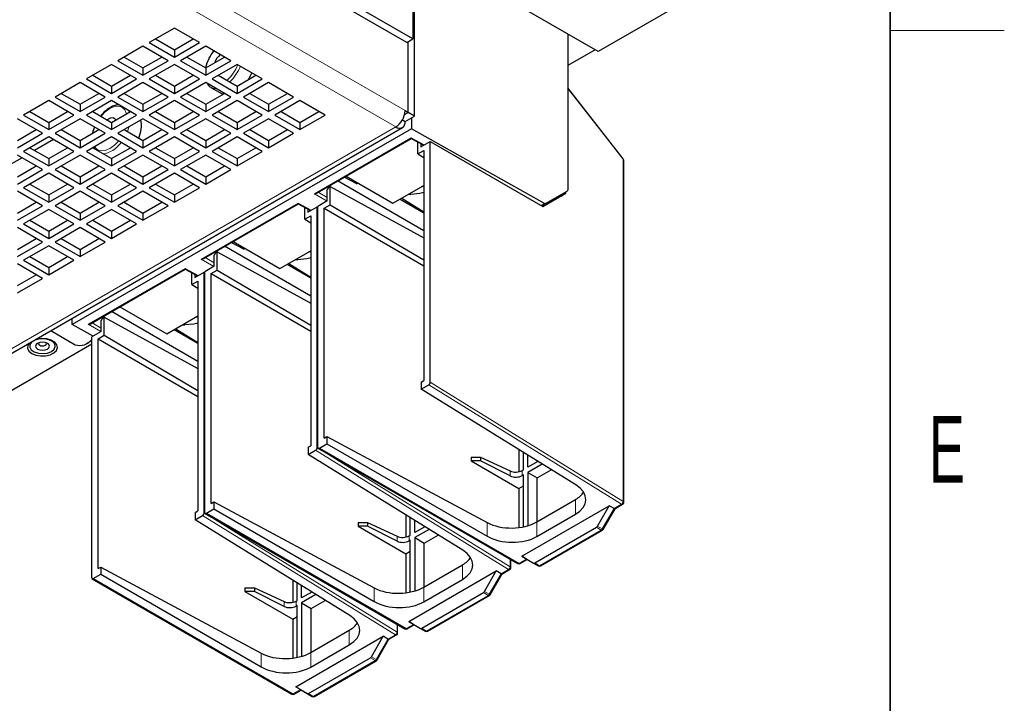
# Model space of a CAD drawing. Header units: millimetres. Extents: x 5 to 418, y 2 to 292.
# Tile 22 of 25: x 362 to 414, y 67 to 103. Entities that reach past the tile are written whole.
import ezdxf

# ---------------------------------------------------------------- set-up
doc = ezdxf.new("R2010")
doc.units = ezdxf.units.MM
doc.layers.add('SLD-0', color=7, linetype='Continuous')
doc.styles.add('SLDTEXTSTYLE0', font='TXT', dxfattribs={"width": 0.605})

msp = doc.modelspace()

# ---------------------------------------------------------------- linework, layer by layer
at = {"color": 7, "linetype": 'Continuous', "lineweight": 25}
for p, q in [((382.5978, 101.6133), (365.7692, 111.3282)), ((382.9278, 101.8038), (366.0992, 111.5187)), ((382.9278, 106.948), (382.9278, 101.8038)), ((392.6623, 101.1379), (382.9278, 106.7575)), ((383.0103, 97.7551), (383.0103, 106.7099)), ((400.4169, 105.6145), (392.6623, 101.1379)), ((370.3885, 102.3746), (369.0685, 101.6126)), ((371.7084, 101.6126), (370.3885, 102.3746)), ((391.0589, 102.0635), (391.0589, 93.8688)), ((368.7386, 101.4221), (367.4186, 100.6601)), ((370.0585, 100.6601), (368.7386, 101.4221)), ((369.0685, 101.6126), (370.3885, 100.8506)), ((369.3986, 101.8031), (370.3885, 101.2316)), ((370.3885, 101.2316), (371.3784, 101.8031)), ((370.3885, 100.8506), (371.7084, 101.6126)), ((372.0384, 101.4221), (370.7185, 100.6601)), ((373.3583, 100.6601), (372.0384, 101.4221)), ((382.5978, 101.6133), (382.9278, 101.8038)), ((382.677, 97.9475), (382.677, 101.659)), ((382.6803, 97.9456), (382.6803, 101.6609)), ((370.3885, 101.2316), (370.3885, 100.8506)), ((392.4973, 101.2332), (391.0589, 100.4028)), ((367.0886, 100.4696), (365.7687, 99.7076)), ((368.4086, 99.7076), (367.0886, 100.4696)), ((367.4186, 100.6601), (368.7386, 99.8981)), ((367.7487, 100.8506), (368.7386, 100.2792)), ((368.7386, 100.2792), (369.7285, 100.8506)), ((368.7386, 99.8981), (370.0585, 100.6601)), ((370.3885, 100.4696), (369.0685, 99.7076)), ((371.7084, 99.7076), (370.3885, 100.4696)), ((370.7185, 100.6601), (372.0384, 99.8981)), ((371.0485, 100.8506), (372.0384, 100.2792)), ((372.0384, 100.2792), (373.0283, 100.8506)), ((372.0384, 99.8981), (373.3583, 100.6601)), ((373.6883, 100.4696), (372.3684, 99.7076)), ((375.0082, 99.7076), (373.6883, 100.4696)), ((366.0987, 99.8981), (367.0886, 99.3267)), ((367.0886, 99.3267), (368.0785, 99.8981)), ((368.7386, 100.2792), (368.7386, 99.8981)), ((369.3986, 99.8981), (370.3885, 99.3267)), ((370.3885, 99.3267), (371.3784, 99.8981)), ((372.0384, 100.2792), (372.0384, 99.8981)), ((372.6984, 99.8981), (373.6883, 99.3267)), ((373.6883, 99.3267), (374.6782, 99.8981)), ((365.4387, 99.5171), (364.1188, 98.7551)), ((366.7587, 98.7551), (365.4387, 99.5171)), ((365.7687, 99.7076), (367.0886, 98.9456)), ((367.0886, 98.9456), (368.4086, 99.7076)), ((368.7386, 99.5171), (367.4186, 98.7551)), ((370.0585, 98.7551), (368.7386, 99.5171)), ((369.0685, 99.7076), (370.3885, 98.9456)), ((370.3885, 98.9456), (371.7084, 99.7076)), ((372.0384, 99.5171), (370.7185, 98.7551)), ((373.3583, 98.7551), (372.0384, 99.5171)), ((372.3684, 99.7076), (373.6883, 98.9456)), ((373.6883, 98.9456), (375.0082, 99.7076)), ((375.3382, 99.5171), (374.0183, 98.7551)), ((376.6582, 98.7551), (375.3382, 99.5171)), ((364.4488, 98.9457), (365.4387, 98.3742)), ((365.4387, 98.3742), (366.4286, 98.9457)), ((367.0886, 99.3267), (367.0886, 98.9456)), ((367.7487, 98.9457), (368.7386, 98.3742)), ((368.7386, 98.3742), (369.7285, 98.9457)), ((370.3885, 99.3267), (370.3885, 98.9456)), ((371.0485, 98.9457), (372.0384, 98.3742)), ((372.0384, 98.3742), (373.0283, 98.9457)), ((372.3123, 99.261), (372.9029, 98.92)), ((372.9459, 98.8981), (372.9029, 98.92)), ((373.6883, 99.3267), (373.6883, 98.9456)), ((374.3483, 98.9457), (375.3382, 98.3742)), ((375.3382, 98.3742), (376.3281, 98.9457)), ((393.9766, 95.509), (391.0589, 99.2329)), ((363.7888, 98.5647), (362.4689, 97.8027)), ((365.1087, 97.8027), (363.7888, 98.5647)), ((364.1188, 98.7551), (365.4387, 97.9932)), ((365.4387, 97.9932), (366.7587, 98.7551)), ((365.4387, 98.3742), (365.4387, 97.9932)), ((367.0886, 98.5647), (365.7687, 97.8027)), ((368.4086, 97.8027), (367.0886, 98.5647)), ((367.4186, 98.7551), (368.7386, 97.9932)), ((368.7386, 97.9932), (370.0585, 98.7551)), ((368.7386, 98.3742), (368.7386, 97.9932)), ((370.3885, 98.5647), (369.0685, 97.8027)), ((371.7084, 97.8027), (370.3885, 98.5647)), ((370.7185, 98.7551), (372.0384, 97.9932)), ((372.0384, 97.9932), (373.3583, 98.7551)), ((372.0384, 98.3742), (372.0384, 97.9932)), ((373.6883, 98.5647), (372.3684, 97.8027)), ((375.0082, 97.8027), (373.6883, 98.5647)), ((374.0183, 98.7551), (375.3382, 97.9932)), ((375.3382, 97.9932), (376.6582, 98.7551)), ((375.3382, 98.3742), (375.3382, 97.9932)), ((376.9881, 98.5647), (375.6682, 97.8027)), ((378.3081, 97.8027), (376.9881, 98.5647)), ((362.4689, 97.8027), (363.7888, 97.0407)), ((362.7989, 97.9932), (363.7888, 97.4217)), ((363.7888, 97.4217), (364.7787, 97.9932)), ((363.7888, 97.0407), (365.1087, 97.8027)), ((365.7687, 97.8027), (367.0886, 97.0407)), ((366.0987, 97.9932), (367.0886, 97.4217)), ((367.0886, 97.4217), (368.0785, 97.9932)), ((367.0886, 97.0407), (368.4086, 97.8027)), ((369.0685, 97.8027), (370.3885, 97.0407)), ((369.3986, 97.9932), (370.3885, 97.4217)), ((370.3885, 97.4217), (371.3784, 97.9932)), ((370.3885, 97.0407), (371.7084, 97.8027)), ((372.3684, 97.8027), (373.6883, 97.0407)), ((372.6984, 97.9932), (373.6883, 97.4217)), ((373.6883, 97.4217), (374.6782, 97.9932)), ((373.6883, 97.0407), (375.0082, 97.8027)), ((375.6682, 97.8027), (376.9881, 97.0407)), ((375.9982, 97.9932), (376.9881, 97.4217)), ((376.9881, 97.4217), (377.978, 97.9932)), ((376.9881, 97.0407), (378.3081, 97.8027)), ((382.4871, 97.8341), (382.6803, 97.9456)), ((382.4882, 97.8385), (382.677, 97.9475)), ((382.5154, 98.0409), (382.677, 97.9475)), ((383.0103, 97.7551), (382.6803, 97.9456)), ((363.4588, 96.8502), (362.1389, 97.6122)), ((363.7888, 97.4217), (363.7888, 97.0407)), ((365.4387, 97.6122), (364.1188, 96.8502)), ((366.7587, 96.8502), (365.4387, 97.6122)), ((367.0241, 97.6425), (366.8637, 97.5516)), ((366.9929, 97.6345), (366.9401, 97.604)), ((367.0886, 97.4217), (367.0886, 97.0407)), ((368.7386, 97.6122), (367.4186, 96.8502)), ((370.0585, 96.8502), (368.7386, 97.6122)), ((370.3885, 97.4217), (370.3885, 97.0407)), ((372.0384, 97.6122), (370.7185, 96.8502)), ((373.3583, 96.8502), (372.0384, 97.6122)), ((373.6883, 97.4217), (373.6883, 97.0407)), ((375.3382, 97.6122), (374.0183, 96.8502)), ((376.6582, 96.8502), (375.3382, 97.6122)), ((376.9881, 97.4217), (376.9881, 97.0407)), ((382.3704, 97.5531), (382.5154, 97.4694)), ((382.5154, 97.4694), (383.0103, 97.7551)), ((382.8453, 97.6599), (382.8453, 97.0883)), ((358.6116, 83.4332), (382.3703, 97.1489)), ((362.1389, 96.4693), (363.1288, 97.0407)), ((362.1389, 96.0882), (363.4588, 96.8502)), ((364.1188, 96.8502), (365.4387, 96.0882)), ((364.4488, 97.0407), (365.4387, 96.4693)), ((364.6963, 96.8994), (364.6949, 96.8987)), ((382.8453, 97.0883), (365.0262, 86.8016)), ((365.4387, 96.4693), (366.4286, 97.0407)), ((365.4387, 96.0882), (366.7587, 96.8502)), ((367.4186, 96.8502), (368.7386, 96.0882)), ((367.7487, 97.0407), (368.7386, 96.4693)), ((368.7386, 96.4693), (369.7285, 97.0407)), ((368.7386, 96.0882), (370.0585, 96.8502)), ((370.7185, 96.8502), (372.0384, 96.0882)), ((371.0485, 97.0407), (372.0384, 96.4693)), ((372.0384, 96.4693), (373.0283, 97.0407)), ((372.0384, 96.0882), (373.3583, 96.8502)), ((374.0183, 96.8502), (375.3382, 96.0882)), ((374.3483, 97.0407), (375.3382, 96.4693)), ((375.3382, 96.4693), (376.3281, 97.0407)), ((375.3382, 96.0882), (376.6582, 96.8502)), ((389.8341, 93.1599), (382.8453, 97.0883)), ((363.7888, 96.6597), (362.4689, 95.8977)), ((364.0349, 96.5176), (363.045, 95.9462)), ((365.1087, 95.8977), (363.7888, 96.6597)), ((365.4387, 96.4693), (365.4387, 96.0882)), ((367.0886, 96.6597), (365.7687, 95.8977)), ((368.4086, 95.8977), (367.0886, 96.6597)), ((368.7386, 96.4693), (368.7386, 96.0882)), ((370.3885, 96.6597), (369.0685, 95.8977)), ((371.7084, 95.8977), (370.3885, 96.6597)), ((372.0384, 96.4693), (372.0384, 96.0882)), ((373.6883, 96.6597), (372.3684, 95.8977)), ((375.0082, 95.8977), (373.6883, 96.6597)), ((375.3382, 96.4693), (375.3382, 96.0882)), ((377.8583, 93.702), (382.8343, 96.5746)), ((382.8343, 96.5746), (383.4909, 96.2216)), ((383.1918, 95.7648), (383.1918, 96.3824)), ((383.3456, 96.1377), (383.8353, 96.4204)), ((383.3456, 96.2997), (383.3456, 96.1377)), ((383.8353, 83.7766), (383.8353, 96.4204)), ((383.8353, 96.4204), (389.7524, 93.0046)), ((362.4689, 95.8977), (363.7888, 95.1357)), ((362.7989, 96.0882), (363.7888, 95.5168)), ((363.7888, 95.5168), (364.7787, 96.0882)), ((363.7888, 95.1357), (365.1087, 95.8977)), ((365.7687, 95.8977), (367.0886, 95.1357)), ((366.0987, 96.0882), (367.0886, 95.5168)), ((366.1374, 96.1106), (366.1704, 96.0469)), ((367.0886, 95.5168), (368.0785, 96.0882)), ((367.0886, 95.1357), (368.4086, 95.8977)), ((369.0685, 95.8977), (370.3885, 95.1357)), ((369.3986, 96.0882), (370.3885, 95.5168)), ((370.3885, 95.5168), (371.3784, 96.0882)), ((370.3885, 95.1357), (371.7084, 95.8977)), ((372.3684, 95.8977), (373.6883, 95.1357)), ((372.6984, 96.0882), (373.6883, 95.5168)), ((373.6883, 95.5168), (374.6782, 96.0882)), ((373.6883, 95.1357), (375.0082, 95.8977)), ((383.1918, 95.7648), (383.5053, 95.9458)), ((383.1918, 95.7648), (383.5053, 95.5743)), ((383.5053, 95.9458), (383.5053, 83.8718)), ((362.385, 95.5652), (361.3951, 94.9937)), ((363.4588, 94.9452), (362.1389, 95.7072)), ((363.7888, 95.5168), (363.7888, 95.1357)), ((365.4387, 95.7072), (364.1188, 94.9452)), ((366.7587, 94.9452), (365.4387, 95.7072)), ((367.0886, 95.5168), (367.0886, 95.1357)), ((368.7386, 95.7072), (367.4186, 94.9452)), ((370.0585, 94.9452), (368.7386, 95.7072)), ((370.3885, 95.5168), (370.3885, 95.1357)), ((372.0384, 95.7072), (370.7185, 94.9452)), ((373.3583, 94.9452), (372.0384, 95.7072)), ((373.6883, 95.5168), (373.6883, 95.1357)), ((394.0014, 77.4642), (394.0014, 95.437)), ((362.1389, 94.5643), (363.1288, 95.1358)), ((362.1389, 94.1833), (363.4588, 94.9452)), ((363.7888, 94.7547), (362.4689, 93.9928)), ((365.1087, 93.9928), (363.7888, 94.7547)), ((364.1188, 94.9452), (365.4387, 94.1833)), ((364.4488, 95.1358), (365.4387, 94.5643)), ((365.4387, 94.5643), (366.4286, 95.1358)), ((365.4387, 94.1833), (366.7587, 94.9452)), ((367.0886, 94.7547), (365.7687, 93.9928)), ((368.4086, 93.9928), (367.0886, 94.7547)), ((367.4186, 94.9452), (368.7386, 94.1833)), ((367.7487, 95.1358), (368.7386, 94.5643)), ((368.7386, 94.5643), (369.7285, 95.1358)), ((368.7386, 94.1833), (370.0585, 94.9452)), ((370.3885, 94.7547), (369.0685, 93.9928)), ((371.7084, 93.9928), (370.3885, 94.7547)), ((370.7185, 94.9452), (372.0384, 94.1833)), ((371.0485, 95.1358), (372.0384, 94.5643)), ((372.0384, 94.5643), (373.0283, 95.1358)), ((372.0384, 94.1833), (373.3583, 94.9452)), ((362.7989, 94.1833), (363.7888, 93.6118)), ((363.7888, 93.6118), (364.7787, 94.1833)), ((365.4387, 94.5643), (365.4387, 94.1833)), ((366.0987, 94.1833), (367.0886, 93.6118)), ((367.0886, 93.6118), (368.0785, 94.1833)), ((368.7386, 94.5643), (368.7386, 94.1833)), ((369.3986, 94.1833), (370.3885, 93.6118)), ((370.3885, 93.6118), (371.3784, 94.1833)), ((372.0384, 94.5643), (372.0384, 94.1833)), ((383.5053, 91.7257), (378.9701, 94.3438)), ((379.9365, 94.2144), (379.3201, 94.5459)), ((379.411, 94.5984), (381.8779, 93.1743)), ((363.4588, 93.0403), (362.1389, 93.8023)), ((362.4689, 93.9928), (363.7888, 93.2308)), ((363.7888, 93.2308), (365.1087, 93.9928)), ((365.4387, 93.8023), (364.1188, 93.0403)), ((366.7587, 93.0403), (365.4387, 93.8023)), ((365.7687, 93.9928), (367.0886, 93.2308)), ((367.0886, 93.2308), (368.4086, 93.9928)), ((368.7386, 93.8023), (367.4186, 93.0403)), ((370.0585, 93.0403), (368.7386, 93.8023)), ((369.0685, 93.9928), (370.3885, 93.2308)), ((370.3885, 93.2308), (371.7084, 93.9928)), ((378.4855, 94.0005), (378.4183, 93.8829)), ((378.4183, 93.2933), (378.4183, 93.8829)), ((378.4855, 94.0005), (378.5721, 94.0505)), ((378.5721, 93.0979), (378.5721, 94.0505)), ((378.5721, 94.0505), (383.5053, 91.3505)), ((381.8779, 93.1743), (383.5053, 94.1137)), ((382.7009, 93.6494), (382.8123, 93.6411)), ((383.3833, 94.0503), (383.5053, 94.0913)), ((389.7524, 93.0046), (390.9682, 93.7067)), ((389.8908, 93.1548), (391.0349, 93.8155)), ((390.7331, 93.571), (390.9682, 93.7067)), ((390.9682, 93.7067), (390.9682, 93.777)), ((362.1389, 92.6594), (363.1288, 93.2308)), ((363.7888, 93.6118), (363.7888, 93.2308)), ((364.4488, 93.2308), (365.4387, 92.6594)), ((365.4387, 92.6594), (366.4286, 93.2308)), ((367.0886, 93.6118), (367.0886, 93.2308)), ((367.7487, 93.2308), (368.7386, 92.6594)), ((368.7386, 92.6594), (369.7285, 93.2308)), ((370.3885, 93.6118), (370.3885, 93.2308)), ((371.9186, 90.2731), (376.8946, 93.1457)), ((376.8946, 93.1457), (377.5512, 92.7927)), ((378.4183, 93.2933), (377.9286, 93.0106)), ((382.262, 93.396), (383.5053, 92.6783)), ((382.3429, 93.4427), (383.5053, 92.724)), ((389.8908, 93.1548), (389.6915, 93.0397)), ((389.7523, 93.0046), (390.6973, 93.5503)), ((390.6355, 93.5849), (390.6973, 93.5503)), ((390.6989, 93.5513), (390.6973, 93.5503)), ((390.7331, 93.571), (390.6989, 93.5513)), ((390.7331, 93.6412), (390.7331, 93.571)), ((362.1389, 92.2783), (363.4588, 93.0403)), ((363.7888, 92.8498), (362.4689, 92.0878)), ((365.1087, 92.0878), (363.7888, 92.8498)), ((364.1188, 93.0403), (365.4387, 92.2783)), ((365.4387, 92.2783), (366.7587, 93.0403)), ((365.4387, 92.6594), (365.4387, 92.2783)), ((367.0886, 92.8498), (365.7687, 92.0878)), ((368.4086, 92.0878), (367.0886, 92.8498)), ((367.4186, 93.0403), (368.7386, 92.2783)), ((368.7386, 92.2783), (370.0585, 93.0403)), ((368.7386, 92.6594), (368.7386, 92.2783)), ((377.2521, 92.3359), (377.2521, 92.9535)), ((377.4059, 92.7088), (377.8956, 92.9915)), ((377.4059, 92.8708), (377.4059, 92.7088)), ((377.8956, 80.3477), (377.8956, 92.9915)), ((377.8956, 92.9915), (377.9286, 92.9725)), ((377.9286, 80.3667), (377.9286, 93.0106)), ((378.2586, 92.917), (378.5721, 93.0979)), ((378.2586, 80.843), (378.2586, 92.917)), ((378.2586, 92.917), (383.5053, 89.8881)), ((378.5721, 93.0979), (383.5053, 90.2007)), ((362.7989, 92.2783), (363.7888, 91.7069)), ((363.7888, 91.7069), (364.7787, 92.2783)), ((366.0987, 92.2783), (367.0886, 91.7069)), ((367.0886, 91.7069), (368.0785, 92.2783)), ((377.2521, 92.3359), (377.5656, 92.5169)), ((377.2521, 92.3359), (377.5656, 92.1454)), ((377.5656, 92.5169), (377.5656, 80.4429)), ((363.4588, 91.1353), (362.1389, 91.8973)), ((362.4689, 92.0878), (363.7888, 91.3258)), ((363.7888, 91.3258), (365.1087, 92.0878)), ((363.7888, 91.7069), (363.7888, 91.3258)), ((365.4387, 91.8973), (364.1188, 91.1353)), ((366.7587, 91.1353), (365.4387, 91.8973)), ((365.7687, 92.0878), (367.0886, 91.3258)), ((367.0886, 91.3258), (368.4086, 92.0878)), ((367.0886, 91.7069), (367.0886, 91.3258)), ((362.1389, 90.7544), (363.1288, 91.3259)), ((362.1389, 90.3734), (363.4588, 91.1353)), ((364.1188, 91.1353), (365.4387, 90.3734)), ((364.4488, 91.3259), (365.4387, 90.7544)), ((365.4387, 90.7544), (366.4286, 91.3259)), ((365.4387, 90.3734), (366.7587, 91.1353)), ((373.9968, 90.7855), (373.3804, 91.1169)), ((373.4713, 91.1695), (375.9382, 89.7454)), ((363.7888, 90.9448), (362.4689, 90.1829)), ((365.1087, 90.1829), (363.7888, 90.9448)), ((365.4387, 90.7544), (365.4387, 90.3734)), ((372.5458, 90.5716), (372.4786, 90.4539)), ((372.5458, 90.5716), (372.6324, 90.6216)), ((372.6324, 89.669), (372.6324, 90.6216)), ((372.6324, 90.6216), (377.5656, 87.9216)), ((377.5656, 88.2968), (373.0304, 90.9149)), ((375.9382, 89.7454), (377.5656, 90.6848)), ((377.4436, 90.6214), (377.5779, 90.6668)), ((362.4689, 90.1829), (363.7888, 89.4209)), ((362.7989, 90.3734), (363.7888, 89.8019)), ((363.7888, 89.8019), (364.7787, 90.3734)), ((363.7888, 89.4209), (365.1087, 90.1829)), ((372.4786, 89.8643), (372.4786, 90.4539)), ((376.7612, 90.2205), (376.8726, 90.2121)), ((363.4588, 89.2304), (362.1389, 89.9924)), ((363.7888, 89.8019), (363.7888, 89.4209)), ((365.9789, 86.8442), (370.9549, 89.7168)), ((370.9549, 89.7168), (371.6115, 89.3638)), ((371.3124, 88.907), (371.3124, 89.5245)), ((371.4662, 89.2799), (371.9559, 89.5626)), ((371.9559, 76.9188), (371.9559, 89.5626)), ((371.9559, 89.5626), (371.9889, 89.5435)), ((372.4786, 89.8643), (371.9889, 89.5816)), ((371.9889, 76.9378), (371.9889, 89.5816)), ((372.3189, 89.488), (372.6324, 89.669)), ((372.6324, 89.669), (377.5656, 86.7718)), ((376.3223, 89.9671), (377.5656, 89.2494)), ((376.4032, 90.0138), (377.5656, 89.2951)), ((362.1389, 88.8495), (363.1288, 89.4209)), ((362.1389, 88.4684), (363.4588, 89.2304)), ((371.3124, 88.907), (371.6259, 89.0879)), ((371.4662, 89.4419), (371.4662, 89.2799)), ((371.6259, 89.0879), (371.6259, 77.014)), ((372.3189, 77.4141), (372.3189, 89.488)), ((372.3189, 89.488), (377.5656, 86.4592)), ((371.3124, 88.907), (371.6259, 88.7165)), ((371.6259, 84.8679), (367.0907, 87.486)), ((367.5316, 87.7405), (369.9985, 86.3165)), ((365.0262, 86.8016), (365.0262, 87.1364)), ((366.6061, 87.1427), (366.5389, 87.025)), ((366.5389, 86.4354), (366.5389, 87.025)), ((366.6061, 87.1427), (366.6927, 87.1927)), ((366.6927, 86.2401), (366.6927, 87.1927)), ((366.6927, 87.1927), (371.6259, 84.4927)), ((369.9985, 86.3165), (371.6259, 87.2559)), ((371.5314, 87.2014), (371.6259, 87.2335)), ((363.9001, 86.4863), (365.1838, 85.7452)), ((366.1235, 86.1956), (365.0262, 86.8016)), ((366.5389, 86.4354), (366.0492, 86.1527)), ((370.3826, 86.5382), (371.6259, 85.8205)), ((370.4635, 86.5849), (371.6259, 85.8662)), ((370.8215, 86.7916), (370.9329, 86.7832)), ((366.0492, 73.5089), (366.0492, 86.1527)), ((366.3792, 86.0591), (366.6927, 86.2401)), ((366.3792, 73.9852), (366.3792, 86.0591)), ((366.3792, 86.0591), (371.6259, 83.0303)), ((366.6927, 86.2401), (371.6259, 83.3429)), ((366.0492, 85.7744), (360.159, 82.3741)), ((365.7672, 85.8031), (365.8992, 85.8793)), ((383.3568, 83.7861), (383.5053, 83.8718)), ((383.3568, 83.7861), (383.3568, 83.4051)), ((383.3568, 83.4051), (383.7528, 83.6336)), ((391.485, 78.3793), (383.3568, 83.4051)), ((378.2586, 80.843), (378.4071, 80.9287)), ((378.4071, 80.9287), (378.4071, 80.5476)), ((378.4071, 80.9287), (386.8241, 76.4031)), ((377.4171, 80.3572), (377.5656, 80.4429)), ((377.4171, 80.3572), (377.4171, 79.9762)), ((377.4171, 79.9762), (377.8131, 80.2047)), ((377.9528, 80.3133), (388.4447, 74.2564)), ((378.0111, 80.3191), (378.4071, 80.5476)), ((378.4071, 80.5476), (386.8241, 75.6886)), ((388.4988, 80.2257), (388.4988, 79.0749)), ((385.5453, 74.9504), (377.4171, 79.9762)), ((385.9807, 79.8348), (386.4757, 79.8397)), ((385.9807, 79.8348), (385.9807, 79.6487)), ((386.4757, 79.8397), (386.4757, 79.6437)), ((386.4757, 79.8397), (388.0321, 79.1147)), ((388.7277, 79.1745), (388.7277, 80.0842)), ((388.9579, 79.3074), (388.9579, 79.9419)), ((385.9807, 79.6487), (388.4988, 78.1951)), ((386.4757, 79.6437), (385.9807, 79.6487)), ((388.0321, 78.861), (386.4757, 79.6437)), ((388.662, 79.1366), (388.7277, 79.1745)), ((389.4885, 79.6137), (388.9579, 79.3074)), ((389.7109, 79.4763), (388.9579, 79.0416)), ((389.4615, 79.6305), (389.4615, 79.5981)), ((389.4615, 78.7508), (390.1972, 79.1756)), ((388.7277, 78.9087), (388.662, 78.8708)), ((388.7277, 76.1827), (388.7277, 78.9087)), ((388.9579, 79.0416), (388.9579, 76.2399)), ((388.9579, 79.0416), (389.4615, 78.7508)), ((389.4615, 76.4545), (389.4615, 78.7508)), ((388.4988, 78.1951), (388.7277, 78.3272)), ((388.4988, 78.1951), (388.4988, 76.1448)), ((389.4407, 76.4424), (391.4622, 77.6094)), ((372.0714, 76.8902), (372.4674, 77.1187)), ((372.3189, 77.4141), (372.4674, 77.4998)), ((372.4674, 77.4998), (372.4674, 77.1187)), ((372.4674, 77.4998), (380.8844, 72.9742)), ((372.4674, 77.1187), (380.8844, 72.2597)), ((388.6472, 74.6361), (393.2456, 77.2907)), ((392.6263, 76.2179), (393.2456, 77.2907)), ((392.9182, 76.0465), (393.5461, 77.134)), ((393.4934, 77.1447), (393.2456, 77.2907)), ((393.5432, 77.1323), (393.9431, 77.3632)), ((371.4774, 76.9283), (371.6259, 77.014)), ((371.4774, 76.9283), (371.4774, 76.5472)), ((371.4774, 76.5472), (371.8734, 76.7758)), ((372.0131, 76.8844), (382.505, 70.8275)), ((382.5591, 76.7968), (382.5591, 75.646)), ((382.788, 75.7456), (382.788, 76.6553)), ((389.4407, 75.6756), (391.4622, 76.8426)), ((379.6056, 71.5215), (371.4774, 76.5472)), ((380.041, 76.4058), (380.536, 76.4108)), ((380.041, 76.4058), (380.041, 76.2198)), ((380.041, 76.2198), (382.5591, 74.7662)), ((380.536, 76.2148), (380.041, 76.2198)), ((380.536, 76.4108), (380.536, 76.2148)), ((380.536, 76.4108), (382.0924, 75.6857)), ((382.0924, 75.4321), (380.536, 76.2148)), ((383.0182, 75.8785), (383.0182, 76.5129)), ((383.5488, 76.1848), (383.0182, 75.8785)), ((383.5218, 76.2015), (383.5218, 76.1692)), ((389.3249, 74.2842), (392.5679, 76.1564)), ((382.7223, 75.7077), (382.788, 75.7456)), ((383.7712, 76.0473), (383.0182, 75.6127)), ((383.0182, 75.6127), (383.0182, 72.811)), ((383.0182, 75.6127), (383.5218, 75.3219)), ((383.5218, 75.3219), (384.2575, 75.7466)), ((389.6289, 74.1295), (392.8755, 76.0038)), ((382.788, 75.4798), (382.7223, 75.4419)), ((382.788, 72.7538), (382.788, 75.4798)), ((383.5218, 73.0255), (383.5218, 75.3219)), ((382.5591, 74.7662), (382.788, 74.8983)), ((382.5591, 74.7662), (382.5591, 72.7159)), ((388.8915, 74.4881), (388.6472, 74.6361)), ((388.6472, 74.6361), (389.2666, 74.2784)), ((366.3792, 73.9852), (366.5277, 74.0709)), ((366.5277, 74.0709), (366.5277, 73.6898)), ((366.5277, 74.0709), (374.9447, 69.5453)), ((383.501, 73.0135), (385.5225, 74.1805)), ((388.0617, 74.0353), (388.0617, 74.4775)), ((388.5614, 74.2564), (388.9271, 74.4675)), ((388.8915, 74.4881), (389.5109, 74.1304)), ((366.1317, 73.4612), (366.5277, 73.6898)), ((366.5277, 73.6898), (374.9447, 68.8307)), ((382.7075, 71.2072), (387.3059, 73.8618)), ((386.6866, 72.789), (387.3059, 73.8618)), ((386.9785, 72.6175), (387.6064, 73.7051)), ((387.5537, 73.7158), (387.3059, 73.8618)), ((387.6035, 73.7034), (388.0034, 73.9342)), ((366.0734, 73.4555), (376.5653, 67.3985)), ((374.1013, 72.9769), (374.5963, 72.9819)), ((374.1013, 72.9769), (374.1013, 72.7909)), ((374.5963, 72.9819), (374.5963, 72.7859)), ((374.5963, 72.9819), (376.1527, 72.2568)), ((376.6194, 73.3679), (376.6194, 72.2171)), ((376.8483, 72.3167), (376.8483, 73.2264)), ((377.0785, 72.4496), (377.0785, 73.084)), ((383.501, 72.2467), (385.5225, 73.4137)), ((374.1013, 72.7909), (376.6194, 71.3372)), ((374.5963, 72.7859), (374.1013, 72.7909)), ((376.1527, 72.0031), (374.5963, 72.7859)), ((377.6091, 72.7559), (377.0785, 72.4496)), ((377.8315, 72.6184), (377.0785, 72.1837)), ((377.5821, 72.7726), (377.5821, 72.7403)), ((383.3852, 70.8553), (386.6282, 72.7274)), ((383.6893, 70.7006), (386.9358, 72.5748)), ((376.7826, 72.2788), (376.8483, 72.3167)), ((376.8483, 72.0508), (376.7826, 72.0129)), ((376.8483, 69.3248), (376.8483, 72.0508)), ((377.0785, 72.1837), (377.0785, 69.3821)), ((377.0785, 72.1837), (377.5821, 71.893)), ((377.5821, 71.893), (378.3178, 72.3177)), ((376.6194, 71.3372), (376.8483, 71.4694)), ((377.5821, 69.5966), (377.5821, 71.893)), ((376.6194, 71.3372), (376.6194, 69.2869)), ((382.122, 70.6064), (382.122, 71.0486)), ((382.6217, 70.8275), (382.9874, 71.0386)), ((382.9518, 71.0591), (382.7075, 71.2072)), ((382.7075, 71.2072), (383.3269, 70.8495)), ((382.9518, 71.0591), (383.5712, 70.7015)), ((376.7678, 67.7783), (381.3662, 70.4329)), ((377.5613, 69.5846), (379.5828, 70.7516)), ((380.7469, 69.3601), (381.3662, 70.4329)), ((381.6141, 70.2869), (381.3662, 70.4329)), ((381.6638, 70.2745), (382.0637, 70.5053)), ((377.5613, 68.8178), (379.5828, 69.9848)), ((381.0388, 69.1886), (381.6667, 70.2762)), ((377.4455, 67.4264), (380.6885, 69.2985)), ((377.7496, 67.2717), (380.9961, 69.1459)), ((377.0121, 67.6302), (376.7678, 67.7783)), ((376.7678, 67.7783), (377.3872, 67.4206)), ((376.682, 67.3985), (377.0477, 67.6097)), ((377.0121, 67.6302), (377.6315, 67.2726))]:
    msp.add_line(p, q, dxfattribs=at)
at = {"color": 7, "linetype": 'Continuous', "lineweight": 18}
for p, q in [((382.5154, 98.0409), (362.7989, 109.423)), ((382.0204, 97.1836), (362.3039, 108.5657)), ((393.9687, 95.4838), (391.0589, 99.1977)), ((382.0204, 97.1836), (358.2616, 83.4679)), ((377.7451, 93.6744), (382.8337, 96.6121)), ((382.8337, 96.6121), (383.5242, 96.2408)), ((393.9687, 77.511), (393.9687, 95.4838)), ((379.935, 94.2152), (380.0049, 94.2556)), ((378.4118, 93.2895), (377.7451, 93.6744)), ((377.9428, 93.7508), (378.4183, 93.4763)), ((371.8054, 90.2455), (376.894, 93.1831)), ((376.894, 93.1831), (377.5845, 92.8119)), ((389.6587, 93.0586), (389.8341, 93.1599)), ((373.9953, 90.7863), (374.0652, 90.8266)), ((372.4721, 89.8606), (371.8054, 90.2455)), ((372.0031, 90.3219), (372.4786, 90.0474)), ((365.8657, 86.8166), (370.9543, 89.7542)), ((370.9543, 89.7542), (371.6448, 89.383)), ((366.5324, 86.4317), (365.8657, 86.8166)), ((366.0634, 86.893), (366.5389, 86.6185)), ((393.8833, 77.3698), (383.7528, 83.6336)), ((383.8353, 83.7766), (393.9687, 77.511)), ((387.9436, 73.9409), (377.8131, 80.2047)), ((377.8956, 80.3477), (388.029, 74.0821)), ((378.0111, 80.3191), (388.5016, 74.263)), ((388.0321, 79.1147), (388.0321, 78.861)), ((388.662, 79.1366), (388.662, 78.8708)), ((391.4622, 77.6094), (391.4622, 76.8426)), ((392.8741, 76.0719), (393.4934, 77.1447)), ((393.4934, 77.1447), (393.8833, 77.3698)), ((382.0039, 70.512), (371.8734, 76.7758)), ((371.9559, 76.9188), (382.0893, 70.6532)), ((372.0714, 76.8902), (382.5619, 70.8341)), ((386.8241, 76.4031), (386.8241, 75.6886)), ((389.4407, 76.4424), (389.4407, 75.6756)), ((392.8158, 76.0104), (392.5679, 76.1564)), ((392.6263, 76.2179), (392.8741, 76.0719)), ((382.0924, 75.6857), (382.0924, 75.4321)), ((382.7223, 75.7077), (382.7223, 75.4419)), ((389.5692, 74.1362), (392.8158, 76.0104)), ((385.5225, 74.1805), (385.5225, 73.4137)), ((388.029, 74.0821), (388.029, 74.4964)), ((388.5016, 74.263), (388.8915, 74.4881)), ((389.5109, 74.1304), (389.2666, 74.2784)), ((389.3249, 74.2842), (389.5692, 74.1362)), ((386.9344, 72.643), (387.5537, 73.7158)), ((387.5537, 73.7158), (387.9436, 73.9409)), ((366.1317, 73.4612), (376.6222, 67.4052)), ((380.8844, 72.9742), (380.8844, 72.2597)), ((383.501, 73.0135), (383.501, 72.2467)), ((383.6295, 70.7073), (386.8761, 72.5815)), ((386.8761, 72.5815), (386.6282, 72.7274)), ((386.6866, 72.789), (386.9344, 72.643)), ((376.1527, 72.2568), (376.1527, 72.0031)), ((376.7826, 72.2788), (376.7826, 72.0129)), ((382.0893, 70.6532), (382.0893, 71.0675)), ((382.5619, 70.8341), (382.9518, 71.0591)), ((379.5828, 70.7516), (379.5828, 69.9848)), ((381.6141, 70.2869), (382.0039, 70.512)), ((383.5712, 70.7015), (383.3269, 70.8495)), ((383.3852, 70.8553), (383.6295, 70.7073)), ((380.9947, 69.2141), (381.6141, 70.2869)), ((374.9447, 69.5453), (374.9447, 68.8307)), ((377.5613, 69.5846), (377.5613, 68.8178)), ((380.7469, 69.3601), (380.9947, 69.2141)), ((377.6898, 67.2783), (380.9364, 69.1526)), ((380.9364, 69.1526), (380.6885, 69.2985)), ((376.6222, 67.4052), (377.0121, 67.6302)), ((377.6315, 67.2726), (377.3872, 67.4206)), ((377.4455, 67.4264), (377.6898, 67.2783))]:
    msp.add_line(p, q, dxfattribs=at)
at = {"color": 7, "linetype": 'Continuous', "lineweight": 25, "flags": 128}
for points in [[(374.4537, 100.0278), (374.4239, 99.9577), (374.2657, 99.66)], [(367.3111, 97.5502), (367.2851, 97.588), (367.1723, 97.6554), (367.0241, 97.6425)], [(383.5053, 93.7375), (383.2857, 93.6912), (382.8123, 93.6411)], [(383.5053, 94.076), (383.3898, 94.0376), (383.3539, 94.0264)], [(377.5656, 90.6471), (377.4501, 90.6087), (377.4142, 90.5975)], [(377.5779, 90.3116), (377.346, 90.2623), (376.8726, 90.2121)], [(371.6259, 87.2182), (371.5104, 87.1798), (371.4745, 87.1686)], [(371.6259, 86.8797), (371.4063, 86.8334), (370.9329, 86.7832)], [(363.9373, 85.3913), (364.0778, 85.5097), (364.1348, 85.6495), (364.1004, 85.7917), (363.9794, 85.9171), (363.7881, 86.0088), (363.5523, 86.0544), (363.3039, 86.0478), (363.0764, 85.9898), (362.9006, 85.8883), (362.8001, 85.757), (362.7886, 85.6136), (362.8677, 85.4774), (363.0265, 85.367), (363.2438, 85.2971), (363.4901, 85.2773), (363.7321, 85.3102), (363.9373, 85.3913)], [(362.8979, 85.2887), (363.1104, 85.2011), (363.3607, 85.1581), (363.6216, 85.1643), (363.8649, 85.2191), (364.0642, 85.3165), (364.1979, 85.446), (364.2515, 85.5936), (364.2192, 85.7432), (364.1045, 85.8786), (363.9198, 85.9853), (363.6852, 86.0515), (363.426, 86.0701), (363.1704, 86.0392), (363.0878, 86.0173)], [(365.8992, 85.8793), (366.0023, 85.9478), (366.0492, 85.9849)], [(362.7576, 85.8267), (362.6824, 85.7065), (362.6716, 85.5559), (362.7461, 85.4114), (362.8979, 85.2887)], [(363.7187, 85.5175), (363.7983, 85.5863), (363.8263, 85.6675), (363.7983, 85.7487), (363.7187, 85.8175), (363.5995, 85.8635), (363.4588, 85.8797), (363.3182, 85.8635), (363.199, 85.8175), (363.1193, 85.7487), (363.0913, 85.6675), (363.1193, 85.5863), (363.199, 85.5175), (363.3182, 85.4715), (363.4588, 85.4554), (363.5995, 85.4715), (363.7187, 85.5175)], [(363.2739, 85.8509), (363.2702, 85.846), (363.2547, 85.8009), (363.2702, 85.7558), (363.3145, 85.7176), (363.3807, 85.692), (363.4588, 85.683), (363.537, 85.692), (363.6032, 85.7176)], [(363.6032, 85.7176), (363.6474, 85.7558), (363.663, 85.8009), (363.6474, 85.846), (363.6437, 85.8509)]]:
    msp.add_lwpolyline(points, dxfattribs=at)
at = {"color": 7, "linetype": 'Continuous', "lineweight": 18, "flags": 128}
for points in [[(366.5341, 97.7419), (366.5372, 97.7457), (366.757, 97.9778), (366.9929, 98.1499), (367.2289, 98.2502), (367.4487, 98.272), (367.6375, 98.2137), (367.7824, 98.0793), (367.8735, 97.878), (367.8742, 97.8752)], [(367.9784, 98.051), (368.0049, 97.9932), (368.0181, 97.9583)], [(367.7985, 97.0695), (367.7824, 97.0266), (367.7807, 97.0222)], [(368.008, 97.1904), (368.0049, 97.1791), (367.9233, 96.9399)], [(366.9929, 96.0446), (366.757, 95.9442), (366.5372, 95.9225), (366.3484, 95.9808), (366.2035, 96.1152), (366.1874, 96.1394)], [(367.0754, 95.9017), (366.8375, 95.7977), (366.6557, 95.7667)], [(393.9766, 95.509), (393.9771, 95.5082), (393.9778, 95.5025), (393.9749, 95.4942), (393.9687, 95.4838)], [(392.8741, 76.0719), (392.8894, 76.0631), (392.9019, 76.0559), (392.9111, 76.0506), (392.9166, 76.0474), (392.9182, 76.0465)], [(386.9344, 72.643), (386.9497, 72.6342), (386.9623, 72.6269), (386.9714, 72.6216), (386.9769, 72.6185), (386.9785, 72.6175)], [(380.9947, 69.2141), (381.01, 69.2053), (381.0226, 69.198), (381.0317, 69.1927), (381.0372, 69.1896), (381.0388, 69.1886)]]:
    msp.add_lwpolyline(points, dxfattribs=at)
at = {"color": 7, "linetype": 'Continuous', "lineweight": 18}
for centre, radius, start, end in [((374.0981, 99.8519), 2.0924, 140.92502, 168.00597), ((371.7697, 101.1959), 2.088, 311.58648, 339.10111), ((371.6924, 101.2441), 2.3405, 313.55529, 338.03736), ((372.5666, 99.7162), 0.5213, 240.32644, 273.15584), ((367.9763, 96.4744), 1.9036, 158.56084, 168.38075), ((366.0774, 97.5363), 1.7503, 301.54011, 321.67242), ((366.0812, 97.5248), 1.9034, 301.49032, 322.59127), ((393.9439, 95.4316), 0.0578, 5.36197, 64.61206), ((393.7898, 77.5227), 0.1793, 301.44707, 356.24367), ((393.9185, 77.4143), 0.0568, 231.68789, 295.66833), ((393.9439, 77.4588), 0.0578, 5.36197, 64.61206), ((392.7236, 76.1561), 0.1724, 302.31319, 330.78587), ((392.8509, 76.0549), 0.0568, 231.68789, 295.66833), ((387.8501, 74.0938), 0.1793, 301.44707, 356.24367), ((388.0042, 74.0299), 0.0578, 5.36197, 64.61206), ((388.4675, 74.3083), 0.0567, 246.3203, 306.95755), ((388.537, 74.3094), 0.0584, 232.68017, 294.67605), ((389.535, 74.1844), 0.0592, 245.9633, 305.34092), ((389.6044, 74.1807), 0.0568, 231.68789, 295.66833), ((387.9788, 73.9854), 0.0568, 231.68789, 295.66833), ((386.7839, 72.7272), 0.1724, 302.31319, 330.78587), ((386.9112, 72.626), 0.0568, 231.68789, 295.66833), ((381.9104, 70.6649), 0.1793, 301.44707, 356.24367), ((382.0391, 70.5565), 0.0568, 231.68789, 295.66833), ((382.0645, 70.601), 0.0578, 5.36197, 64.61206), ((382.5278, 70.8794), 0.0567, 246.3203, 306.95755), ((382.5973, 70.8805), 0.0584, 232.68017, 294.67605), ((383.5953, 70.7555), 0.0592, 245.9633, 305.34092), ((383.6647, 70.7518), 0.0568, 231.68789, 295.66833), ((380.8442, 69.2983), 0.1724, 302.31319, 330.78587), ((380.9715, 69.1971), 0.0568, 231.68789, 295.66833), ((376.5881, 67.4505), 0.0567, 246.3203, 306.95755), ((376.6576, 67.4516), 0.0584, 232.68017, 294.67605), ((377.6556, 67.3266), 0.0592, 245.9633, 305.34092), ((377.725, 67.3229), 0.0568, 231.68789, 295.66833)]:
    msp.add_arc(centre, radius, start, end, dxfattribs=at)
at = {"color": 7, "linetype": 'Continuous', "lineweight": 25}
for centre, radius, start, end in [((373.3969, 100.2581), 0.935, 129.40964, 161.75539), ((381.4407, 98.0898), 1.0758, 302.60548, 357.39452), ((367.0888, 97.2537), 1.5684, 335.32287, 10.85356), ((382.2136, 97.4204), 0.3057, 230.79671, 9.21404), ((393.8848, 95.437), 0.1167, 0, 38.07823), ((365.4249, 86.4806), 0.7739, 251.84793, 323.77848), ((393.8848, 77.4642), 0.1167, 299.99731, 0), ((392.8172, 76.1048), 0.1167, 299.99731, 330), ((387.9451, 74.0353), 0.1167, 299.99731, 0), ((388.5031, 74.3574), 0.1167, 240.00255, 299.99731), ((389.5706, 74.2306), 0.1167, 239.99462, 299.99731), ((386.8775, 72.6759), 0.1167, 299.99731, 330), ((382.0054, 70.6064), 0.1167, 299.99731, 0), ((382.5634, 70.9285), 0.1167, 240.00255, 299.99731), ((383.6309, 70.8017), 0.1167, 239.99462, 299.99731), ((380.9378, 69.247), 0.1167, 299.99731, 330), ((376.6237, 67.4996), 0.1167, 240.00255, 299.99731), ((377.6912, 67.3728), 0.1167, 239.99462, 299.99731)]:
    msp.add_arc(centre, radius, start, end, dxfattribs=at)
for centre, major_axis, ratio, start_param, end_param in [((382.8323, 96.7081), (-0.002, 0.1335), 0.0001331, 2.3738032, 3.1415185), ((379.935, 94.3105), (-0.0599, 0.1001), 0.5873687, 2.3646924, 3.9180354), ((377.7436, 93.7705), (0.1636, 0), 0.5874574, 4.721191, 5.4890546), ((390.9768, 93.9167), (-0.0579, 0.1013), 0.5748568, 3.1438366, 3.9292348), ((376.8926, 93.2792), (-0.002, 0.1335), 0.0001331, 2.3738032, 3.1415185), ((389.8327, 93.256), (-0.0579, 0.1013), 0.5748568, 2.3758918, 3.1438366), ((373.9953, 90.8816), (-0.0599, 0.1001), 0.5873687, 2.3646924, 3.9180354), ((371.8039, 90.3416), (0.1636, 0), 0.5874574, 4.721191, 5.4890546), ((370.9529, 89.8503), (-0.002, 0.1335), 0.0001331, 2.3738032, 3.1415185), ((365.8642, 86.9127), (0.1636, 0), 0.5874574, 4.721191, 5.4890546), ((383.7528, 83.7289), (0.0583, 0.1011), 0.5772057, 3.9267573, 5.4978582), ((377.8131, 80.3), (0.0583, 0.1011), 0.5772057, 3.9267573, 5.4978582), ((378.0111, 80.4143), (0.0583, 0.101), 0.5775574, 2.3559609, 3.9270618), ((388.3321, 79.3205), (0.4667, 0.0069), 0.5671246, 4.0058314, 5.4893612), ((388.3321, 79.0679), (0.4666, -0.0072), 0.5872749, 4.0232925, 5.5068223), ((390.1423, 77.6312), (1.8666, -0.0287), 0.5872749, 5.5068223, 7.0601653), ((390.1423, 78.3448), (1.8666, 0.0277), 0.5671246, 5.4893612, 5.9198739), ((393.4607, 77.2194), (-0.0851, 0.0851), 0.3178882, 2.2538418, 3.2265734), ((371.8734, 76.8711), (0.0583, 0.1011), 0.5772057, 3.9267573, 5.4978582), ((372.0714, 76.9854), (0.0583, 0.101), 0.5775574, 2.3559609, 3.9270618), ((388.1208, 77.1778), (1.8666, 0.0277), 0.5671246, 3.9360182, 5.4893612), ((392.5679, 76.2516), (0.0583, 0.101), 0.5774544, 3.9268464, 4.7121184), ((382.3924, 75.8915), (0.4667, 0.0069), 0.5671246, 4.0058314, 5.4893612), ((388.1208, 76.4642), (1.8666, -0.0287), 0.5872749, 3.9534793, 5.5068223), ((382.3924, 75.639), (0.4666, -0.0072), 0.5872749, 4.0232925, 5.5068223), ((384.2026, 74.2023), (1.8666, -0.0287), 0.5872749, 5.5068223, 7.0601653), ((384.2026, 74.9159), (1.8666, 0.0277), 0.5671246, 5.4893612, 5.9198739), ((389.3249, 74.3795), (0.0583, 0.1011), 0.5773087, 3.1414483, 3.9267203), ((366.1317, 73.5565), (0.0583, 0.101), 0.5775574, 2.3559609, 3.9270618), ((387.521, 73.7905), (-0.0851, 0.0851), 0.3178882, 2.2538418, 3.2265734), ((382.1811, 73.7489), (1.8666, 0.0277), 0.5671246, 3.9360182, 5.4893612), ((386.6282, 72.8227), (0.0583, 0.101), 0.5774544, 3.9268464, 4.7121184), ((376.4527, 72.4626), (0.4667, 0.0069), 0.5671246, 4.0058314, 5.4893612), ((376.4527, 72.2101), (0.4666, -0.0072), 0.5872749, 4.0232925, 5.5068223), ((382.1811, 73.0353), (1.8666, -0.0287), 0.5872749, 3.9534793, 5.5068223), ((378.2629, 70.7734), (1.8666, -0.0287), 0.5872749, 5.5068223, 7.0601653), ((378.2629, 71.487), (1.8666, 0.0277), 0.5671246, 5.4893612, 5.9198739), ((383.3852, 70.9506), (0.0583, 0.1011), 0.5773087, 3.1414483, 3.9267203), ((381.5813, 70.3616), (-0.0851, 0.0851), 0.3178882, 2.2538418, 3.2265734), ((376.2414, 70.32), (1.8666, 0.0277), 0.5671246, 3.9360182, 5.4893612), ((380.6885, 69.3938), (0.0583, 0.101), 0.5774544, 3.9268464, 4.7121184), ((376.2414, 69.6064), (1.8666, -0.0287), 0.5872749, 3.9534793, 5.5068223), ((377.4455, 67.5217), (0.0583, 0.1011), 0.5773087, 3.1414483, 3.9267203)]:
    msp.add_ellipse(centre, major_axis=major_axis, ratio=ratio, start_param=start_param, end_param=end_param, dxfattribs=at)
for points, knots in [([(372.3056, 100.9635), (372.2608, 100.8868), (372.1617, 100.7174), (372.0703, 100.4867), (372.0423, 100.3436), (372.0333, 100.2975)], [0, 0, 0, 0, 0.35913215, 0.79321729, 1, 1, 1, 1]), ([(372.4585, 101.1795), (372.4134, 101.126), (372.3566, 101.0586), (372.3143, 100.9798), (372.3056, 100.9635)], [0, 0, 0, 0, 0.7940195, 1, 1, 1, 1]), ([(372.1101, 99.4757), (372.1207, 99.4538), (372.1639, 99.3645), (372.2371, 99.2917), (372.3058, 99.2659), (372.3085, 99.2649)], [0, 0, 0, 0, 0.2380791, 0.97031, 1, 1, 1, 1]), ([(367.4737, 98.3424), (367.4032, 98.3356), (367.2577, 98.3216), (367.0278, 98.2195), (366.7988, 98.0576), (366.6241, 97.8953), (366.5401, 97.7799), (366.5188, 97.7507)], [0, 0, 0, 0, 0.21689006, 0.44725658, 0.6831281, 0.91988152, 1, 1, 1, 1]), ([(366.1896, 97.1787), (366.1652, 97.1216), (366.1174, 97.0094), (366.0979, 96.8986), (366.0883, 96.8442)], [0, 0, 0, 0, 0.5097292, 1, 1, 1, 1])]:
    msp.add_open_spline(points, degree=3, knots=knots, dxfattribs=at)
at = {"layer": 'SLD-0', "lineweight": 35}
msp.add_line((408, 12), (408, 282.5), dxfattribs=at)
at = {"layer": 'SLD-0', "lineweight": 18}
msp.add_line((408, 102.25), (414, 102.25), dxfattribs=at)

# ---------------------------------------------------------------- texts
at = {"layer": 'SLD-0', "insert": (410.9816, 82.0011), "char_height": 3.5, "attachment_point": 2, "style": 'SLDTEXTSTYLE0'}
msp.add_mtext('E', dxfattribs=at)

doc.saveas('drawing.dxf')
